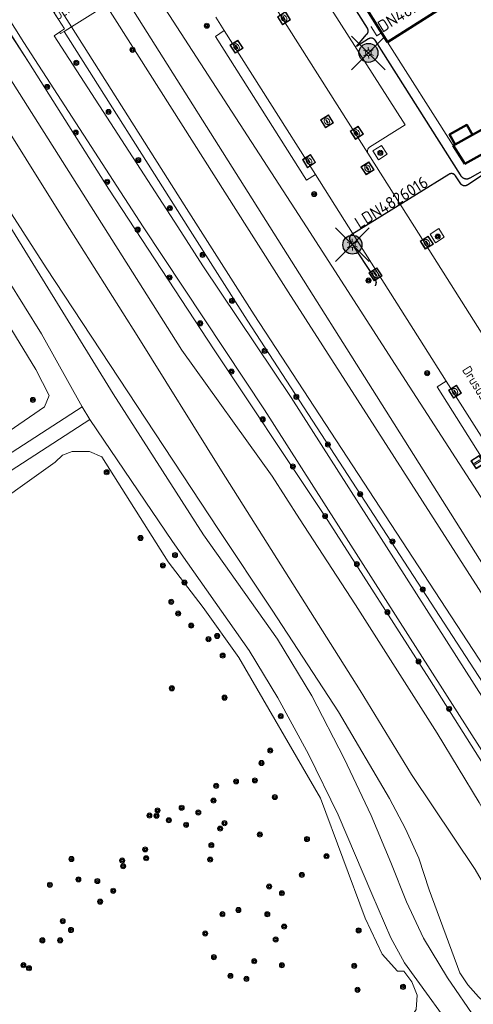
# Model space of a CAD drawing. Header units: metres. Extents: x 94279 to 96109, y 461866 to 463040.
# Tile 51 of 175: x 95088 to 95136, y 462168 to 462272. Entities that reach past the tile are written whole.
import ezdxf
from ezdxf.enums import TextEntityAlignment as Align

# ---------------------------------------------------------------- set-up
doc = ezdxf.new("R2010")
doc.units = ezdxf.units.M
doc.layers.get('0').update_dxf_attribs({"linetype": 'CONTINUOUS'})
for name, color, linetype, lineweight in [('B-WE-KL-ET_LS_OV_KABEL_EIGENNET_323-G', 10, 'CONTINUOUS', 30), ('B_BEBOUWINGSGRENS_0', 132, 'CONTINUOUS', 50), ('B_LUIFEL_1', 132, 'CONTINUOUS', 50), ('G_GRENS_ALGEMEEN_0', 251, 'CONTINUOUS', 13), ('K_KUNSTWERKGRENS_0', 251, 'CONTINUOUS', 13), ('K_KUNSTWERKGRENS_1', 251, 'CONTINUOUS', 13), ('Q_BOOM_0', 251, 'CONTINUOUS', 13), ('Q_INSPECTIE_OF_RIOOLPUT_0', 251, 'CONTINUOUS', 13), ('Q_KOLK_0', 251, 'CONTINUOUS', 13), ('Q_LICHTMAST_0', 251, 'CONTINUOUS', 13), ('Q_VERKEERSBORDPAAL_0', 251, 'CONTINUOUS', 13), ('T_CULTUURGRENS_0', 251, 'CONTINUOUS', 13), ('T_HEK_LIJN_0', 251, 'CONTINUOUS', 13), ('T_MUUR_30CM_0', 251, 'CONTINUOUS', 13), ('T_WALBESCHERMING_0', 251, 'CONTINUOUS', 13), ('V_WEGGRENS_0', 251, 'CONTINUOUS', 13), ('W_WATERGRENS_0', 251, 'CONTINUOUS', 13), ('Z_KUNSTWERKNAAM_1', 251, 'CONTINUOUS', 13), ('Z_STRAATNAAM_0', 251, 'CONTINUOUS', 13)]:
    doc.layers.add(name, color=color, linetype=linetype, lineweight=lineweight)
doc.layers.add('N-WE-ARMATUUR-PRUNUS_E_OPSCHUIF_8M-G', color=40, linetype='CONTINUOUS')
doc.layers.add('N-WE-LICHTMAST_VERVANGEN-G', color=7, linetype='CONTINUOUS')
doc.styles.add('NLCS-ISO-M500-T25', font='NLCS-ISO.ttf', dxfattribs={"height": 1.25})
doc.styles.get("Standard").update_dxf_attribs({"font": 'isocp.shx'})

# ---------------------------------------------------------------- blocks, each defined once
blk = doc.blocks.new('Q_VERKEERSBORDPAAL')
for points in [[(-0.5, 0.5), (0.5, 0.5), (0.5, -0.5), (-0.5, -0.5)], [(-0.08, 0.33), (0.07, 0.33), (0.07, -0.33), (-0.08, -0.33)]]:
    blk.add_lwpolyline(points, close=True)
blk.add_lwpolyline([(-0.44, 0.46), (0.44, 0.46, -0.414214), (0.46, 0.44), (0.46, -0.44, -0.414214), (0.44, -0.46), (-0.44, -0.46, -0.414214), (-0.46, -0.44), (-0.46, 0.44), (-0.46, 0.44), (-0.46, 0.45), (-0.46, 0.45), (-0.46, 0.45), (-0.46, 0.45), (-0.46, 0.45), (-0.46, 0.45), (-0.46, 0.46), (-0.46, 0.46), (-0.46, 0.46), (-0.45, 0.46), (-0.45, 0.46), (-0.45, 0.46), (-0.45, 0.46), (-0.45, 0.46), (-0.45, 0.46), (-0.44, 0.46), (-0.44, 0.46)], format="xyb")
blk = doc.blocks.new('Q_LICHTMAST')
for points in [[(-0.26, 0.15), (-0.52, 0.3)], [(0, 0.3), (0, 0.6)], [(0.26, 0.15), (0.52, 0.3)], [(-0.26, -0.15), (-0.52, -0.3)], [(0, -0.3), (0, -0.6)], [(0.26, -0.15), (0.52, -0.3)]]:
    blk.add_lwpolyline(points)
blk.add_circle((0, 0), 0.3)
blk = doc.blocks.new('Q_KOLK')
blk.add_lwpolyline([(-0.5, 0.5), (0.5, 0.5), (0.5, -0.5), (-0.5, -0.5)], close=True)
for points in [[(-0.44, 0.46), (0.44, 0.46, -0.414214), (0.46, 0.44), (0.46, -0.44, -0.414214), (0.44, -0.46), (-0.44, -0.46, -0.414214), (-0.46, -0.44), (-0.46, 0.44, -0.414214), (-0.44, 0.46)], [(-0.34, 0.1, 0.380426), (-0.28, -0.18)], [(-0.01, 0.27, 0.240218), (-0.34, 0.1)], [(-0.19, 0.04, 0.853344), (-0.19, -0.03)], [(0.33, 0.11, 0.240191), (-0.01, 0.27)], [(0.18, -0.03, 0.849746), (0.18, 0.04)], [(0.27, -0.18, 0.380426), (0.33, 0.11)], [(-0.28, -0.18, 0.148452), (0.01, -0.26)], [(0.01, -0.26, 0.131742), (0.27, -0.18)]]:
    blk.add_lwpolyline(points, format="xyb")
for points in [[(-0.19, 0.04), (0.18, 0.04)], [(0.18, -0.03), (-0.19, -0.03)]]:
    blk.add_lwpolyline(points)
blk = doc.blocks.new('Q_INSPECTIE_OF_RIOOLPUT')
blk.add_lwpolyline([(-0.5, 0.5), (0.5, 0.5), (0.5, -0.5), (-0.5, -0.5)], close=True)
for points in [[(-0.44, 0.46), (0.44, 0.46, -0.414214), (0.46, 0.44), (0.46, -0.44, -0.414214), (0.44, -0.46), (-0.44, -0.46, -0.414214), (-0.46, -0.44), (-0.46, 0.44), (-0.46, 0.44), (-0.46, 0.45), (-0.46, 0.45), (-0.46, 0.45), (-0.46, 0.45), (-0.46, 0.45), (-0.46, 0.45), (-0.46, 0.46), (-0.46, 0.46), (-0.46, 0.46), (-0.45, 0.46), (-0.45, 0.46), (-0.45, 0.46), (-0.45, 0.46), (-0.45, 0.46), (-0.45, 0.46), (-0.44, 0.46), (-0.44, 0.46)], [(-0.34, 0.1, 0.380426), (-0.28, -0.18)], [(-0.01, 0.27, 0.240218), (-0.34, 0.1)], [(-0.19, 0.04, 0.853344), (-0.19, -0.03)], [(0.33, 0.11, 0.240191), (-0.01, 0.27)], [(0.18, -0.03, 0.849746), (0.18, 0.04)], [(0.27, -0.18, 0.380426), (0.33, 0.11)], [(-0.28, -0.18, 0.148452), (0.01, -0.26)], [(0.01, -0.26, 0.131742), (0.27, -0.18)]]:
    blk.add_lwpolyline(points, format="xyb")
for points in [[(-0.19, 0.04), (0.18, 0.04)], [(0.18, -0.03), (-0.19, -0.03)]]:
    blk.add_lwpolyline(points)
blk = doc.blocks.new('Q_BOOM')
for radius in [0.27, 0.18, 0.09]:
    blk.add_circle((0, 0), radius)
blk = doc.blocks.new('LM')
at = {"linetype": 'ByBlock'}
h = blk.add_hatch(color=256, dxfattribs=at)
h.dxf.hatch_style = 1
edge = h.paths.add_edge_path()
edge.add_arc((0, 0), 1, 0, 360)
blk.add_circle((0, 0), 1, dxfattribs=at)
blk = doc.blocks.new('ACMAP_ANN_TEMPLATE_LM')
at = {"color": 0, "style": 'NLCS-ISO-M500-T25'}
blk.add_attdef('LM-NUMMER', (1.5, 1), '', height=1.25, dxfattribs=at)

msp = doc.modelspace()

# ---------------------------------------------------------------- linework, layer by layer
at = {"layer": 'B-WE-KL-ET_LS_OV_KABEL_EIGENNET_323-G', "linetype": 'Continuous'}
for points in [[(95141.34, 462258.28), (95135.76, 462255.12), (95135.74, 462255.11), (95135.72, 462255.1), (95135.7, 462255.09), (95135.68, 462255.08), (95135.66, 462255.07), (95135.64, 462255.06), (95135.61, 462255.06), (95135.59, 462255.05), (95135.57, 462255.04), (95135.55, 462255.04), (95135.52, 462255.03), (95135.5, 462255.03), (95135.48, 462255.03), (95135.45, 462255.03), (95135.43, 462255.03), (95135.41, 462255.03), (95135.38, 462255.03), (95135.36, 462255.03), (95135.34, 462255.03), (95135.31, 462255.03), (95135.29, 462255.04), (95135.27, 462255.04), (95135.24, 462255.05), (95135.22, 462255.06), (95135.2, 462255.06), (95135.18, 462255.07), (95135.16, 462255.08), (95135.13, 462255.09), (95135.11, 462255.1), (95135.09, 462255.11), (95135.07, 462255.12), (95135.05, 462255.13), (95135.03, 462255.15), (95135.01, 462255.16), (95134.99, 462255.18), (95134.98, 462255.19), (95134.96, 462255.21), (95134.94, 462255.22), (95134.93, 462255.24), (95134.91, 462255.26), (95134.89, 462255.27), (95134.88, 462255.29), (95134.87, 462255.31), (95134.85, 462255.33), (95134.84, 462255.35), (95134.83, 462255.37), (95134.82, 462255.39), (95134.81, 462255.41), (95134.8, 462255.43), (95134.79, 462255.46), (95134.78, 462255.48), (95125.81, 462269.61), (95125.8, 462269.62), (95125.79, 462269.64), (95125.78, 462269.65), (95125.77, 462269.66), (95125.76, 462269.68), (95125.75, 462269.69), (95125.74, 462269.7), (95125.72, 462269.71), (95125.71, 462269.72), (95125.7, 462269.73), (95125.68, 462269.75), (95125.67, 462269.75), (95125.65, 462269.76), (95125.64, 462269.77), (95125.62, 462269.78), (95125.61, 462269.79), (95125.59, 462269.8), (95125.58, 462269.8), (95125.56, 462269.81), (95125.54, 462269.82), (95125.53, 462269.82), (95125.51, 462269.82), (95125.49, 462269.83), (95125.47, 462269.83), (95125.46, 462269.83), (95125.44, 462269.84), (95125.42, 462269.84), (95125.41, 462269.84), (95125.39, 462269.84), (95125.37, 462269.84), (95125.35, 462269.84), (95125.34, 462269.84), (95125.32, 462269.83), (95125.3, 462269.83), (95125.28, 462269.83), (95125.27, 462269.82), (95125.25, 462269.82), (95125.23, 462269.81), (95125.22, 462269.81), (95125.2, 462269.8), (95125.18, 462269.79), (95125.17, 462269.79), (95125.15, 462269.78), (95125.14, 462269.77), (95125.12, 462269.76), (95123.86, 462268.96), (95124.86, 462270.18), (95124.87, 462270.19), (95124.88, 462270.2), (95124.9, 462270.21), (95124.91, 462270.23), (95124.93, 462270.24), (95124.94, 462270.25), (95124.95, 462270.26), (95124.96, 462270.27), (95124.97, 462270.29), (95124.98, 462270.3), (95124.99, 462270.31), (95125, 462270.33), (95125.01, 462270.34), (95125.02, 462270.36), (95125.03, 462270.37), (95125.04, 462270.39), (95125.05, 462270.41), (95125.05, 462270.42), (95125.06, 462270.44), (95125.07, 462270.45), (95125.07, 462270.47), (95125.07, 462270.49), (95125.08, 462270.51), (95125.08, 462270.52), (95125.08, 462270.54), (95125.09, 462270.56), (95125.09, 462270.57), (95125.09, 462270.59), (95125.09, 462270.61), (95125.09, 462270.63), (95125.09, 462270.64), (95125.09, 462270.66), (95125.08, 462270.68), (95125.08, 462270.7), (95125.08, 462270.71), (95125.07, 462270.73), (95125.07, 462270.75), (95125.06, 462270.76), (95125.06, 462270.78), (95125.05, 462270.8), (95125.04, 462270.81), (95125.04, 462270.83), (95125.03, 462270.84), (95125.02, 462270.86), (95125.01, 462270.87), (95117.87, 462282.19)], [(95141.34, 462258.28), (95135.5, 462254.4), (95135.48, 462254.39), (95135.47, 462254.38), (95135.45, 462254.37), (95135.44, 462254.36), (95135.42, 462254.35), (95135.41, 462254.35), (95135.39, 462254.34), (95135.38, 462254.33), (95135.36, 462254.33), (95135.34, 462254.33), (95135.33, 462254.32), (95135.31, 462254.32), (95135.29, 462254.31), (95135.28, 462254.31), (95135.26, 462254.31), (95135.24, 462254.31), (95135.22, 462254.31), (95135.21, 462254.31), (95135.19, 462254.31), (95135.17, 462254.31), (95135.16, 462254.31), (95135.14, 462254.32), (95135.12, 462254.32), (95135.11, 462254.32), (95135.09, 462254.33), (95135.07, 462254.33), (95135.06, 462254.34), (95135.04, 462254.34), (95135.03, 462254.35), (95135.01, 462254.36), (95135, 462254.36), (95134.98, 462254.37), (95134.97, 462254.38), (95134.95, 462254.39), (95134.94, 462254.4), (95134.92, 462254.41), (95134.91, 462254.42), (95134.9, 462254.43), (95134.88, 462254.44), (95134.87, 462254.45), (95134.86, 462254.46), (95134.85, 462254.48), (95134.84, 462254.49), (95134.83, 462254.5), (95134.82, 462254.52), (95134.81, 462254.53), (95134.8, 462254.54), (95134.25, 462255.36), (95134.24, 462255.38), (95134.23, 462255.39), (95134.22, 462255.41), (95134.21, 462255.42), (95134.2, 462255.43), (95134.19, 462255.45), (95134.17, 462255.46), (95134.16, 462255.47), (95134.15, 462255.48), (95134.14, 462255.49), (95134.12, 462255.5), (95134.11, 462255.51), (95134.09, 462255.52), (95134.08, 462255.53), (95134.06, 462255.54), (95134.05, 462255.55), (95134.03, 462255.56), (95134.02, 462255.56), (95134, 462255.57), (95133.99, 462255.57), (95133.97, 462255.58), (95133.95, 462255.58), (95133.94, 462255.59), (95133.92, 462255.59), (95133.9, 462255.59), (95133.89, 462255.6), (95133.87, 462255.6), (95133.85, 462255.6), (95133.84, 462255.6), (95133.82, 462255.6), (95133.8, 462255.6), (95133.79, 462255.6), (95133.77, 462255.6), (95133.75, 462255.59), (95133.73, 462255.59), (95133.72, 462255.59), (95133.7, 462255.58), (95133.69, 462255.58), (95133.67, 462255.57), (95133.65, 462255.57), (95133.64, 462255.56), (95133.62, 462255.56), (95133.61, 462255.55), (95133.59, 462255.54), (95133.58, 462255.53), (95133.56, 462255.52), (95123.35, 462249.21), (95123.34, 462249.2), (95123.33, 462249.19), (95123.31, 462249.18), (95123.3, 462249.17), (95123.28, 462249.16), (95123.27, 462249.15), (95123.26, 462249.14), (95123.25, 462249.12), (95123.24, 462249.11), (95123.23, 462249.1), (95123.21, 462249.08), (95123.2, 462249.07), (95123.2, 462249.05), (95123.19, 462249.04), (95123.18, 462249.02), (95123.17, 462249.01), (95123.16, 462248.99), (95123.16, 462248.98), (95123.15, 462248.96), (95123.14, 462248.95), (95123.14, 462248.93), (95123.13, 462248.91), (95123.13, 462248.9), (95123.13, 462248.88), (95123.12, 462248.86), (95123.12, 462248.84), (95123.12, 462248.83), (95123.12, 462248.81), (95123.12, 462248.79), (95123.12, 462248.78), (95123.12, 462248.76), (95123.12, 462248.74), (95123.12, 462248.72), (95123.12, 462248.71), (95123.13, 462248.69), (95123.13, 462248.67), (95123.13, 462248.66), (95123.14, 462248.64), (95123.14, 462248.62), (95123.15, 462248.61), (95123.16, 462248.59), (95123.16, 462248.57), (95123.17, 462248.56), (95123.18, 462248.54), (95123.19, 462248.53), (95123.2, 462248.51), (95125.8, 462244.49), (95125.81, 462244.48), (95125.82, 462244.46), (95125.83, 462244.44), (95125.84, 462244.42), (95125.85, 462244.4), (95125.86, 462244.38), (95125.87, 462244.37), (95125.88, 462244.35), (95125.88, 462244.33), (95125.89, 462244.31), (95125.89, 462244.28), (95125.9, 462244.26), (95125.9, 462244.24), (95125.9, 462244.22), (95125.91, 462244.2), (95125.91, 462244.18), (95125.91, 462244.16), (95125.91, 462244.14), (95125.91, 462244.12), (95125.9, 462244.1), (95125.9, 462244.08), (95125.9, 462244.06), (95125.9, 462244.04), (95125.89, 462244.02), (95125.89, 462244), (95125.88, 462243.97), (95125.87, 462243.96), (95125.87, 462243.94), (95125.86, 462243.92), (95125.85, 462243.9), (95125.84, 462243.88), (95125.83, 462243.86), (95125.82, 462243.84), (95125.81, 462243.82)]]:
    msp.add_lwpolyline(points, dxfattribs=at)
at = {"layer": 'B_BEBOUWINGSGRENS_0'}
for p, q in [((95119.9, 462280.84), (95127.12, 462269.43)), ((95127.12, 462269.43), (95132.66, 462272.93)), ((95137.3, 462260.36), (95136.03, 462259.66)), ((95136.03, 462259.66), (95134.21, 462258.66)), ((95134.21, 462258.66), (95134.02, 462258.55)), ((95134.02, 462258.55), (95135.24, 462256.63)), ((95135.24, 462256.63), (95138.4, 462258.37))]:
    msp.add_line(p, q, dxfattribs=at)
at = {"layer": 'B_LUIFEL_1'}
msp.add_lwpolyline([(95136.03, 462259.66), (95135.45, 462260.71), (95133.63, 462259.71), (95134.21, 462258.66)], dxfattribs=at)
at = {"layer": 'G_GRENS_ALGEMEEN_0'}
for points in [[(95119.54, 462255.49), (95118.61, 462254.91), (95109.02, 462270), (95109.95, 462270.63)], [(95142.8, 462218.74), (95141.81, 462218.11), (95132.34, 462233.2), (95133.27, 462233.79)]]:
    msp.add_lwpolyline(points, dxfattribs=at)
at = {"layer": 'K_KUNSTWERKGRENS_0'}
msp.add_line((95093.12, 462270.53), (95093.9, 462271.02), dxfattribs=at)
for points in [[(95091.09, 462272.96), (95091.27, 462273.08), (95091.59, 462273.28), (95093.18, 462270.8), (95092.65, 462270.48)], [(95092.65, 462270.48), (95092.76, 462270.31), (95093.12, 462270.53)]]:
    msp.add_lwpolyline(points, dxfattribs=at)
at = {"layer": 'K_KUNSTWERKGRENS_1'}
msp.add_line((95093.9, 462271.02), (95097.56, 462273.31), dxfattribs=at)
at = {"layer": 'N-WE-LICHTMAST_VERVANGEN-G', "flags": 128}
for points in [[(95123.34, 462266.52), (95126.88, 462270.06)], [(95126.88, 462266.52), (95123.34, 462270.06)], [(95121.66, 462246.36), (95125.19, 462249.89)], [(95125.19, 462246.36), (95121.66, 462249.89)]]:
    msp.add_lwpolyline(points, dxfattribs=at)
at = {"layer": 'T_CULTUURGRENS_0'}
for p, q in [((95114.76, 462250), (95099.35, 462274.42)), ((95127.07, 462257.65), (95126.48, 462258.56)), ((95132.51, 462249.82), (95131.59, 462249.24))]:
    msp.add_line(p, q, dxfattribs=at)
for points in [[(95089.41, 462267.29), (95086.55, 462271.81), (95075.18, 462289.61), (95063.22, 462308.51), (95061.25, 462311.86)], [(95054.13, 462292.31), (95074.18, 462260.65), (95084.98, 462243.46), (95090.17, 462235.02), (95091.54, 462232.28), (95091.08, 462231.08), (95083.03, 462225.6), (95075.18, 462220.15), (95072.44, 462218.33), (95070.05, 462217.57), (95068.83, 462218.52), (95069.84, 462220.92), (95070.78, 462226.02), (95070.95, 462228.85), (95071.18, 462232.78), (95071.26, 462236.21), (95071.25, 462237.88), (95070.04, 462244.85), (95065.36, 462251), (95064.15, 462251.42)], [(95166.71, 462178.48), (95161.99, 462182.82), (95127.93, 462235.54), (95118.59, 462250), (95101.69, 462276.15)], [(95093.12, 462270.53), (95106.14, 462250), (95112.38, 462240.2), (95146.35, 462187.94)], [(95146.03, 462179.3), (95145.82, 462179.76), (95143.99, 462182.22), (95143.2, 462183.64), (95139.43, 462189.92), (95131.51, 462202.46), (95120.84, 462219.13), (95119.85, 462220.62), (95108.9, 462237.06), (95097.84, 462253.97), (95089.41, 462267.29)], [(95081.07, 462261.45), (95091.23, 462245.68), (95109.34, 462218.21), (95114.99, 462209.73), (95121.95, 462199.03), (95127.31, 462189.91), (95129.01, 462186.74), (95130.39, 462183.66), (95131.48, 462180.32), (95134.72, 462171.61), (95135.54, 462170.33), (95136.68, 462169.07), (95137.72, 462168.11)], [(95126.48, 462258.56), (95125.57, 462257.99), (95126.16, 462257.05), (95127.07, 462257.65)], [(95150.27, 462188.46), (95152.08, 462190.8), (95127.38, 462229.98), (95114.76, 462250)], [(95131.59, 462249.24), (95132.16, 462248.32), (95133.08, 462248.91), (95132.51, 462249.82)], [(95083.67, 462219.22), (95092.2, 462225.26), (95092.95, 462226.01), (95093.99, 462226.39), (95095.78, 462226.39), (95097.1, 462225.82), (95104.06, 462214.81), (95107.73, 462210), (95111.5, 462204.73), (95120.06, 462189.95), (95124.77, 462177.33), (95126.56, 462173.57), (95128.16, 462171.78), (95128.82, 462171.78), (95129.66, 462170.65), (95130.23, 462169.24), (95130.13, 462167.73), (95129.1, 462166.22), (95128.54, 462165.57)]]:
    msp.add_lwpolyline(points, dxfattribs=at)
at = {"layer": 'T_HEK_LIJN_0'}
msp.add_line((95086.55, 462271.68), (95089.41, 462267.29), dxfattribs=at)
at = {"layer": 'T_MUUR_30CM_0'}
msp.add_line((95134.02, 462258.55), (95127.12, 462269.43), dxfattribs=at)
at = {"layer": 'T_WALBESCHERMING_0'}
msp.add_line((95093.9, 462271.02), (95092.1, 462273.86), dxfattribs=at)
at = {"layer": 'V_WEGGRENS_0'}
for p, q in [((95114.47, 462274.43), (95125.06, 462257.74)), ((95109.95, 462270.63), (95109.07, 462272.03)), ((95119.54, 462255.49), (95109.95, 462270.63)), ((95129.95, 462250), (95125.06, 462257.74)), ((95137.66, 462237.81), (95129.95, 462250)), ((95142.8, 462218.74), (95133.27, 462233.79)), ((95095.02, 462231.07), (95095.84, 462229.74))]:
    msp.add_line(p, q, dxfattribs=at)
for points in [[(95155.74, 462165.39), (95144.32, 462183.54), (95114.2, 462230.76), (95101.45, 462250), (95088.88, 462269.39), (95068.66, 462301.62), (95061.94, 462312.23), (95061.77, 462312.19)], [(95053.23, 462306.87), (95052.86, 462305.87), (95060.5, 462293.67), (95070.85, 462276.68), (95073.24, 462272.8), (95087.7, 462249.62), (95098.01, 462232.92)], [(95095.02, 462231.07), (95090.74, 462238.75), (95087.19, 462244.52), (95070.68, 462270.93), (95056.81, 462292.14), (95056.53, 462292.38), (95056.22, 462292.56), (95055.87, 462292.68), (95055.51, 462292.73), (95055.14, 462292.72), (95054.79, 462292.64), (95054.45, 462292.5), (95054.13, 462292.31)], [(95114.47, 462274.43), (95114.58, 462274.32), (95114.72, 462274.25), (95114.87, 462274.23), (95115.02, 462274.25), (95115.17, 462274.31), (95118.82, 462276.66), (95128.95, 462260.72), (95125.22, 462258.39), (95125.11, 462258.29), (95125.04, 462258.17), (95125, 462258.02), (95125.01, 462257.87), (95125.06, 462257.74)], [(95092.65, 462270.48), (95092.09, 462270.08), (95105.08, 462250), (95107.71, 462245.92), (95116.97, 462232.06), (95146.49, 462185.87)], [(95133.27, 462233.79), (95130.94, 462237.48), (95123.01, 462250), (95119.54, 462255.49)], [(95098.01, 462232.92), (95098.29, 462232.46), (95107.79, 462217.62), (95115.55, 462206.66), (95119.16, 462200.71), (95122.57, 462194.14), (95125.4, 462188.12), (95127.47, 462183.21), (95129.1, 462179.06), (95130.9, 462175.25), (95133.41, 462171.08), (95136.41, 462166.73)], [(95046.86, 462192.35), (95047.34, 462192.43), (95047.8, 462192.59), (95048.24, 462192.8), (95048.64, 462193.08), (95049, 462193.41), (95052.99, 462199.17), (95057.18, 462204.16), (95061.72, 462209.02), (95064.57, 462211.84), (95067.86, 462214.6), (95068.73, 462215.23), (95069.63, 462215.81), (95070.55, 462216.36), (95071.49, 462216.86), (95072.46, 462217.33), (95076.43, 462219.08), (95080.33, 462221.54), (95085.75, 462225.11), (95095.02, 462231.07)], [(95095.84, 462229.74), (95083.65, 462221.88)], [(95135.11, 462164.11), (95128.9, 462172.64), (95127.46, 462175.27), (95125.48, 462179.89), (95121.91, 462188.21), (95118.82, 462194.59), (95115.6, 462200.49), (95112.57, 462205.46), (95104.51, 462216.94), (95095.84, 462229.74)]]:
    msp.add_lwpolyline(points, dxfattribs=at)
at = {"layer": 'W_WATERGRENS_0'}
for points in [[(95058.89, 462310.4), (95059.23, 462309.86), (95063.74, 462302.92), (95065.73, 462299.53), (95075.17, 462285.06), (95085.13, 462269.16), (95105.49, 462237.05), (95114.99, 462223.81), (95117.88, 462219.32), (95123.74, 462210.26), (95132.32, 462196.78), (95136.75, 462189.5), (95140.86, 462182.17), (95142.41, 462179.18)], [(95100.82, 462238.6), (95093.27, 462250.5), (95084.97, 462263.73), (95076.36, 462277.76), (95075.15, 462279.57), (95067.84, 462290.5), (95064.01, 462297.01), (95059.96, 462303.58), (95056.84, 462308.5), (95056.57, 462308.95)], [(95097.56, 462273.31), (95112.33, 462250), (95116.66, 462243.17), (95125.77, 462228.97), (95150.18, 462190.91), (95149.4, 462189.84)], [(95147.88, 462188.86), (95147.39, 462188.68), (95147.03, 462188.8), (95113.11, 462240.77), (95107.22, 462250), (95105.75, 462252.31), (95093.9, 462271.02)], [(95137.66, 462176.12), (95138.03, 462178.03), (95137.96, 462179.23), (95137.44, 462180.54), (95136.34, 462182.45), (95129.64, 462192.44), (95124.23, 462201.27), (95109.66, 462224.35), (95100.82, 462238.6)]]:
    msp.add_lwpolyline(points, dxfattribs=at)

# ---------------------------------------------------------------- block references
at = {"rotation": 31.92}
for p, values in [((95125.11, 462268.29), {'LM-NUMMER': 'LDN4826015'}), ((95123.42, 462248.13), {'LM-NUMMER': 'LDN4826016'})]:
    msp.add_blockref('ACMAP_ANN_TEMPLATE_LM', p, dxfattribs=at).add_auto_attribs(values)
at = {"layer": 'N-WE-ARMATUUR-PRUNUS_E_OPSCHUIF_8M-G'}
for p in [(95125.11, 462268.29), (95123.42, 462248.13)]:
    msp.add_blockref('LM', p, dxfattribs=at)
at = {"layer": 'Q_BOOM_0'}
for p, rotation in [((95108.12, 462271.14), 122.1631819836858), ((95100.31, 462268.61), 122.3676755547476), ((95094.41, 462267.24), 122.8984973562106), ((95091.34, 462264.71), 122.3440655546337), ((95097.8, 462262.08), 122.8984973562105), ((95094.35, 462259.91), 122.3440655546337), ((95126.36, 462257.78), 33.16322463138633), ((95100.93, 462257.02), 122.8984973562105), ((95097.65, 462254.74), 122.3440655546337), ((95119.4, 462253.45), 122.3332965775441), ((95104.23, 462251.96), 122.8984973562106), ((95100.86, 462249.71), 123.1662799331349), ((95132.39, 462248.98), 32.35040024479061), ((95107.68, 462247.05), 122.4575754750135), ((95104.21, 462244.69), 123.1662799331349), ((95125.11, 462244.36), 122.3389518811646), ((95110.77, 462242.24), 122.4575754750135), ((95107.43, 462239.86), 123.1662799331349), ((95114.2, 462236.97), 123.0238675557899), ((95110.72, 462234.79), 123.6763911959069), ((95131.28, 462234.63), 122.335241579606), ((95089.85, 462231.81), 34.21550752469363), ((95117.53, 462232.14), 123.0238675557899), ((95114, 462229.77), 123.6763911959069), ((95120.85, 462227.12), 123.0238675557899), ((95117.17, 462224.82), 123.6763911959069), ((95097.6, 462224.21), 122.3012696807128), ((95124.24, 462221.91), 123.0238675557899), ((95120.55, 462219.6), 123.6544856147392), ((95101.16, 462217.3), 122.3012696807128), ((95127.64, 462216.94), 123.0238675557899), ((95104.78, 462215.5), 125.093739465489), ((95103.51, 462214.42), 127.3969410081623), ((95123.9, 462214.55), 122.6367955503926), ((95105.78, 462212.61), 127.3969410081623), ((95130.81, 462211.9), 123.0238675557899), ((95104.39, 462210.59), 127.3969410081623), ((95105.11, 462209.36), 127.3969410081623), ((95127.1, 462209.5), 122.6367955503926), ((95106.49, 462208.09), 125.5273979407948), ((95109.21, 462207), 125.5273979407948), ((95108.3, 462206.67), 125.5273979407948), ((95109.79, 462204.94), 125.5273979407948), ((95130.38, 462204.33), 122.6367955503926), ((95104.44, 462201.5), 125.5273979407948), ((95109.99, 462200.52), 120.0872184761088), ((95133.59, 462199.35), 122.2507132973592), ((95115.89, 462198.57), 118.6778216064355), ((95114.79, 462194.96), 120.0872184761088), ((95113.87, 462193.65), 120.0872184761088), ((95111.2, 462191.72), 120.0872184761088), ((95113.18, 462191.82), 120.0872184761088), ((95109.1, 462191.25), 120.0872184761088), ((95108.83, 462189.7), 120.0872184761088), ((95115.27, 462190.07), 120.0872184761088), ((95102.95, 462188.67), 120.0872184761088), ((95105.48, 462188.95), 120.0872184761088), ((95107.23, 462188.45), 120.0872184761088), ((95102.09, 462188.13), 120.0872184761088), ((95102.84, 462188.11), 120.0872184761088), ((95104.13, 462187.63), 120.0872184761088), ((95109.98, 462187.33), 120.0872184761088), ((95105.94, 462187.16), 120.0872184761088), ((95109.53, 462186.76), 120.0872184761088), ((95113.7, 462186.13), 110.4579275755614), ((95118.65, 462185.66), 110.4579275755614), ((95101.65, 462184.57), 120.0872184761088), ((95108.6, 462185.01), 120.0872184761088), ((95093.89, 462183.56), 120.0872184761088), ((95099.23, 462183.4), 120.0872184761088), ((95101.75, 462183.64), 120.0872184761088), ((95108.48, 462183.5), 110.4579275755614), ((95120.7, 462183.85), 110.4579275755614), ((95099.33, 462182.81), 120.0872184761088), ((95094.63, 462181.42), 120.0872184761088), ((95096.62, 462181.24), 120.0872184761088), ((95118.11, 462181.89), 110.4579275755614), ((95091.64, 462180.85), 40.37522551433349), ((95098.29, 462180.22), 120.0872184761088), ((95114.68, 462180.67), 110.4579275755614), ((95096.91, 462179.08), 120.0872184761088), ((95116.02, 462179.96), 110.4579275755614), ((95111.44, 462178.2), 110.4579275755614), ((95092.98, 462177.03), 110.4579275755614), ((95109.76, 462177.76), 110.4579275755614), ((95114.48, 462177.75), 110.4579275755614), ((95093.85, 462176.1), 110.4579275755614), ((95116.25, 462176.46), 110.4579275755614), ((95124.08, 462176.06), 115.3912727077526), ((95090.84, 462175.01), 156.1378765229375), ((95092.71, 462175.01), 41.2404410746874), ((95107.96, 462175.73), 110.4579275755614), ((95115.36, 462175.1), 110.4579275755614), ((95108.87, 462173.25), 110.4579275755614), ((95113.11, 462172.82), 115.3912727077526), ((95088.85, 462172.4), 156.1378765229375), ((95089.44, 462172.08), 156.1378765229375), ((95116.02, 462172.39), 115.3912727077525), ((95123.62, 462172.33), 115.3912727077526), ((95110.6, 462171.27), 115.3912727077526), ((95112.28, 462170.96), 115.3912727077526), ((95123.97, 462169.81), 131.8079974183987), ((95128.74, 462170.12), 111.8084053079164)]:
    msp.add_blockref('Q_BOOM', p, dxfattribs=dict(at, rotation=rotation))
at = {"layer": 'Q_INSPECTIE_OF_RIOOLPUT_0'}
for p, rotation in [((95120.75, 462261.09), 122.377394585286), ((95125.01, 462256.15), 122.3060115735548)]:
    msp.add_blockref('Q_INSPECTIE_OF_RIOOLPUT', p, dxfattribs=dict(at, rotation=rotation))
at = {"layer": 'Q_KOLK_0'}
for p, rotation in [((95116.24, 462271.93), 122.377394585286), ((95111.24, 462268.93), 122.3392491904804), ((95123.89, 462259.89), 122.377394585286), ((95118.87, 462256.91), 122.3392491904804), ((95131.24, 462248.34), 122.3076306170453), ((95125.85, 462245.02), 122.3389518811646), ((95134.2, 462232.68), 122.3357590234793)]:
    msp.add_blockref('Q_KOLK', p, dxfattribs=dict(at, rotation=rotation))
at = {"layer": 'Q_LICHTMAST_0'}
for p, rotation in [((95125.11, 462268.29), 122.4346642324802), ((95123.42, 462248.13), 122.3389518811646)]:
    msp.add_blockref('Q_LICHTMAST', p, dxfattribs=dict(at, rotation=rotation))
at = {"layer": 'Q_VERKEERSBORDPAAL_0', "rotation": 122.0926374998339}
msp.add_blockref('Q_VERKEERSBORDPAAL', (95136.57, 462225.27), dxfattribs=at)

# ---------------------------------------------------------------- texts
at = {"layer": 'Z_KUNSTWERKNAAM_1', "linetype": 'Continuous'}
msp.add_text('Octaviabrug', height=1, rotation=32.0054, dxfattribs=at).set_placement((95094.96, 462273.67), align=Align.MIDDLE)
at = {"layer": 'Z_STRAATNAAM_0', "linetype": 'Continuous'}
msp.add_text('Drususlaan', height=1, rotation=302.3394, dxfattribs=at).set_placement((95136.96, 462232.65), align=Align.MIDDLE)

doc.saveas('drawing.dxf')
